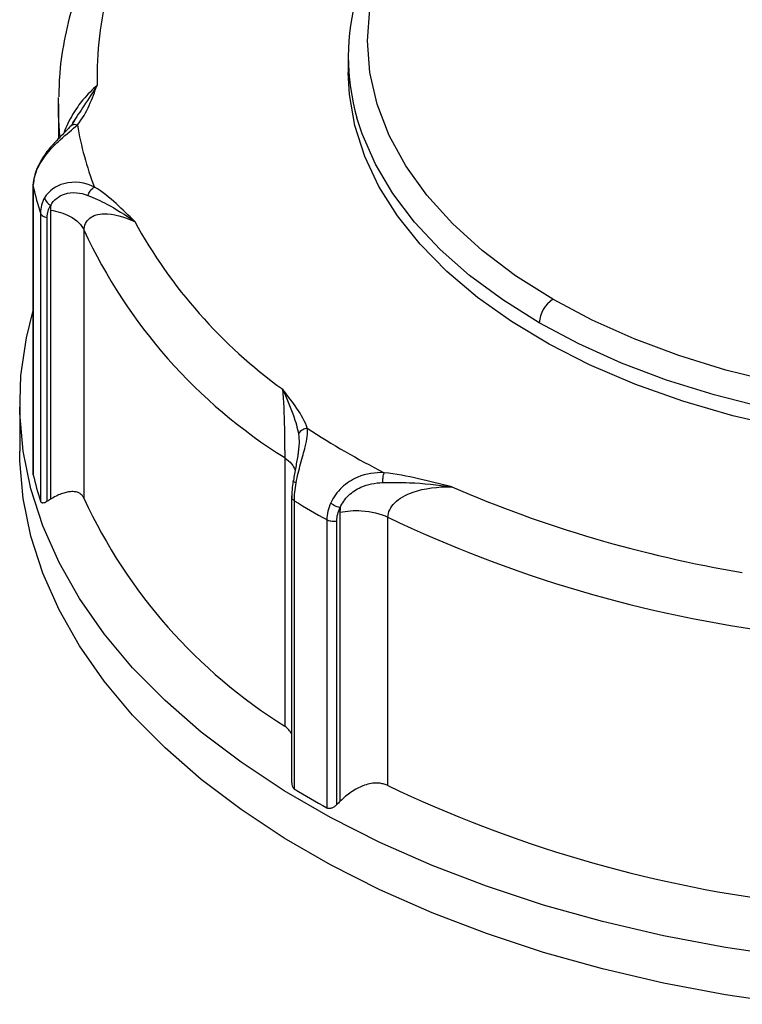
# Model space of a CAD drawing. Header units: inches. Extents: x 0 to 33, y 0 to 25.5.
# Tile 10 of 13: x 23.2 to 24.6, y 21 to 23. Entities that reach past the tile are written whole.
import ezdxf

# ---------------------------------------------------------------- set-up
doc = ezdxf.new("R2010")
doc.units = ezdxf.units.IN
doc.header["$LTSCALE"] = 3
doc.header["$MEASUREMENT"] = 0

msp = doc.modelspace()

# ---------------------------------------------------------------- linework, layer by layer
for p, q in [((23.8199, 22.9117), (23.8199, 22.8796)), ((23.2294, 22.8153), (23.2295, 22.8285)), ((23.2294, 22.8153), (23.2294, 22.7441)), ((23.2623, 22.7814), (23.2553, 22.771)), ((23.178, 22.6479), (23.178, 22.0612)), ((23.1782, 22.0597), (23.1782, 22.6464)), ((23.2133, 22.5991), (23.2133, 22.0102)), ((23.1928, 22.593), (23.1928, 22.0063)), ((23.2067, 22.0063), (23.2067, 22.5841)), ((23.2819, 22.0112), (23.2819, 22.5577)), ((23.1506, 22.2045), (23.1506, 22.108)), ((23.6904, 22.0949), (23.6904, 21.5484)), ((23.7046, 22.0148), (23.7046, 21.4326)), ((23.7101, 21.4203), (23.7101, 22.007)), ((23.803, 21.9837), (23.803, 21.3948)), ((23.7763, 21.9687), (23.7763, 21.382)), ((23.7966, 21.3885), (23.7966, 21.9663)), ((23.9007, 21.427), (23.9007, 21.9735))]:
    msp.add_line(p, q)
at = {"flags": 128}
for points in [[(24.2369, 22.4175), (24.1609, 22.4654), (24.0925, 22.5169), (24.032, 22.5717), (23.9801, 22.6293), (23.937, 22.6893), (23.9032, 22.7512), (23.8789, 22.8146), (23.8642, 22.879), (23.8593, 22.9439), (23.8642, 23.0087), (23.8789, 23.0731), (23.9032, 23.1365), (23.937, 23.1985), (23.9801, 23.2584), (24.032, 23.316), (24.0925, 23.3708), (24.1609, 23.4223), (24.2369, 23.4702)], [(24.3116, 22.2839), (24.2289, 22.326), (24.1525, 22.3719), (24.083, 22.4214), (24.0208, 22.474), (23.9665, 22.5294), (23.9202, 22.5872), (23.8824, 22.647), (23.8534, 22.7085), (23.8333, 22.7711), (23.8222, 22.8344), (23.8199, 22.8796)], [(23.2327, 22.7498), (23.2297, 22.7927), (23.2294, 22.8153)], [(24.2091, 22.3693), (24.1347, 22.416), (24.0672, 22.466), (24.0072, 22.5191), (23.9549, 22.5748), (23.9108, 22.6329), (23.8751, 22.6929), (23.8482, 22.7543), (23.8376, 22.7869)], [(24.6888, 22.2485), (24.5892, 22.2732), (24.4935, 22.3028), (24.4025, 22.3368), (24.3168, 22.3752), (24.2369, 22.4175)], [(24.718, 21.0782), (24.5886, 21.0973), (24.4618, 21.1213), (24.338, 21.1502), (24.2178, 21.1839), (24.1018, 21.222), (23.9905, 21.2646), (23.8843, 21.3113), (23.7838, 21.3621), (23.6894, 21.4166), (23.6015, 21.4746), (23.5205, 21.5359), (23.4468, 21.6002), (23.3807, 21.6671), (23.3224, 21.7365), (23.2724, 21.808), (23.2307, 21.8812), (23.1976, 21.9559), (23.1732, 22.0317), (23.1576, 22.1082), (23.1509, 22.1852), (23.1531, 22.2623), (23.1643, 22.3391), (23.178, 22.3947)], [(26.0882, 22.3693), (26.0074, 22.3264), (25.9207, 22.2875), (25.8288, 22.2528), (25.7322, 22.2226), (25.6316, 22.1971), (25.5278, 22.1766), (25.4213, 22.161), (25.313, 22.1506), (25.2036, 22.1453), (25.0937, 22.1453), (24.9843, 22.1506), (24.876, 22.161), (24.7695, 22.1766), (24.6656, 22.1971), (24.5651, 22.2226), (24.4685, 22.2528), (24.3765, 22.2875), (24.2899, 22.3264), (24.2091, 22.3693)], [(26.0882, 22.3372), (26.0037, 22.2925), (25.9129, 22.2521), (25.8164, 22.2164), (25.7149, 22.1857), (25.6092, 22.1601), (25.5001, 22.1398), (25.3883, 22.1251), (25.2748, 22.116), (25.1603, 22.1125), (25.0458, 22.1148), (24.932, 22.1228), (24.8198, 22.1364), (24.7101, 22.1555), (24.6036, 22.18), (24.5012, 22.2097), (24.4036, 22.2444), (24.3116, 22.2839)], [(24.718, 20.9817), (24.5886, 21.0008), (24.4618, 21.0249), (24.338, 21.0538), (24.2178, 21.0874), (24.1018, 21.1256), (23.9905, 21.1681), (23.8843, 21.2149), (23.7838, 21.2656), (23.6894, 21.3201), (23.6015, 21.3782), (23.5205, 21.4395), (23.4468, 21.5037), (23.3807, 21.5707), (23.3224, 21.6401), (23.2724, 21.7115), (23.2307, 21.7848), (23.1976, 21.8594), (23.1732, 21.9352), (23.1576, 22.0118), (23.1509, 22.0888), (23.1506, 22.108)]]:
    msp.add_lwpolyline(points, dxfattribs=at)
for centre, radius, start, end in [((23.9778, 22.8737), 0.6694, 147.6046, 181.7111), ((24.2711, 22.9117), 0.4511, 163.8474, 196.0691), ((23.9359, 22.8877), 0.6777, 189.7993, 200.885), ((23.8716, 22.808), 0.712, 193.1139, 197.5704), ((24.2609, 23.0101), 1.0784, 204.8005, 238.064), ((24.2904, 23.0713), 1.0322, 208.6832, 234.1814), ((24.2695, 22.3666), 0.0605, 122.6055, 177.3945), ((24.7039, 23.6499), 1.781, 237.0932, 242.9121), ((23.8716, 22.2213), 0.712, 193.1139, 197.5704), ((25.0379, 24.3662), 2.539, 246.633, 260.5853), ((24.2609, 22.4636), 1.0784, 204.8005, 238.064), ((24.6801, 23.6108), 1.8744, 238.834, 241.1714), ((25.0362, 24.3531), 2.6366, 244.4904, 262.7279), ((24.6801, 23.0241), 1.8744, 238.834, 241.1714), ((25.0362, 23.8066), 2.6366, 244.4904, 262.7279)]:
    msp.add_arc(centre, radius, start, end)
for points, knots in [([(23.3805, 23.2622), (23.374, 23.253), (23.3515, 23.2208), (23.3183, 23.1642), (23.2841, 23.0918), (23.2579, 23.0182), (23.2402, 22.9439), (23.2309, 22.8809), (23.2306, 22.8428), (23.2305, 22.8296)], [0, 0, 0, 0, 0.068033, 0.238805, 0.408774, 0.577599, 0.745278, 0.911961, 1, 1, 1, 1]), ([(23.3086, 22.8537), (23.2988, 22.8444), (23.2816, 22.828), (23.2612, 22.7994), (23.2488, 22.7762), (23.2427, 22.763), (23.2409, 22.7564), (23.2408, 22.7558)], [0, 0, 0, 0, 0.389471, 0.686188, 0.845312, 0.986413, 1, 1, 1, 1]), ([(23.3086, 22.8537), (23.2999, 22.8399), (23.2846, 22.8156), (23.2662, 22.7885), (23.2583, 22.7769)], [0, 0, 0, 0, 0.572347, 1, 1, 1, 1]), ([(23.268, 22.7723), (23.2788, 22.785), (23.286, 22.7987), (23.2983, 22.8261), (23.3033, 22.8399), (23.3086, 22.8537)], [0, 0, 0, 0, 0.5, 0.5, 1, 1, 1, 1]), ([(23.1858, 22.681), (23.1908, 22.6926), (23.2055, 22.7155), (23.2381, 22.7478), (23.2587, 22.7637), (23.268, 22.7723)], [-0.2906995, -0.2906995, -0.2906995, -0.2906995, -0.2076425, -0.1245855, 0, 0, 0, 0]), ([(23.2553, 22.771), (23.2504, 22.7658), (23.2403, 22.7551), (23.2208, 22.7358), (23.2001, 22.712), (23.1907, 22.6935), (23.1859, 22.6841)], [0, 0, 0, 0, 0.2330336, 0.4760771, 0.7320686, 1, 1, 1, 1]), ([(23.2551, 22.7707), (23.2549, 22.7706), (23.2533, 22.7698), (23.2525, 22.7684), (23.2518, 22.7672)], [0, 0, 0, 0, 0.1371664, 1, 1, 1, 1]), ([(23.268, 22.7723), (23.2663, 22.7727), (23.2629, 22.7734), (23.2583, 22.7728), (23.2561, 22.7714), (23.2551, 22.7707)], [0, 0, 0, 0, 0.352175, 0.704006, 1, 1, 1, 1]), ([(23.1859, 22.6841), (23.1838, 22.6784), (23.1796, 22.6669), (23.1788, 22.6558), (23.1784, 22.6503)], [0, 0, 0, 0, 0.497201, 1, 1, 1, 1]), ([(23.1858, 22.681), (23.1855, 22.6818), (23.1851, 22.683), (23.1858, 22.6837), (23.1861, 22.684)], [0, 0, 0, 0, 0.626817, 1, 1, 1, 1]), ([(23.3027, 22.6461), (23.2847, 22.6548), (23.2441, 22.662), (23.2099, 22.6381), (23.2014, 22.6241)], [0, 0, 0, 0, 0.1659886, 0.2904801, 0.2904801, 0.2904801, 0.2904801]), ([(23.1782, 22.6464), (23.178, 22.6475), (23.1777, 22.6488), (23.1784, 22.65), (23.1785, 22.6502)], [0, 0, 0, 0, 0.816925, 1, 1, 1, 1]), ([(23.2897, 22.629), (23.2906, 22.632), (23.294, 22.6391), (23.2995, 22.6443), (23.3027, 22.6461)], [0, 0, 0, 0, 0.428571, 1, 1, 1, 1]), ([(23.3849, 22.5759), (23.3724, 22.5881), (23.3603, 22.6004), (23.3339, 22.6242), (23.3197, 22.6359), (23.3027, 22.6461)], [0, 0, 0, 0, 0.5, 0.5, 1, 1, 1, 1]), ([(23.2014, 22.6241), (23.2019, 22.621), (23.205, 22.6151), (23.211, 22.6103), (23.2138, 22.6086)], [0, 0, 0, 0, 0.571429, 1, 1, 1, 1]), ([(23.2138, 22.6086), (23.2197, 22.6197), (23.2441, 22.6388), (23.2749, 22.6348), (23.2897, 22.629)], [0, 0, 0, 0, 0.1244915, 0.2904801, 0.2904801, 0.2904801, 0.2904801]), ([(23.2897, 22.629), (23.2963, 22.6264), (23.3091, 22.6209), (23.3406, 22.6052), (23.3656, 22.5894), (23.3846, 22.5761), (23.3847, 22.576), (23.3849, 22.5759)], [-0.0017263, -0.0017263, -0.0017263, -0.0017263, 0.0725612, 0.1468487, 0.3697113, 0.3697113, 0.3714376, 0.3714376, 0.3714376, 0.3714376]), ([(23.2133, 22.5991), (23.2276, 22.5967), (23.2588, 22.5868), (23.2773, 22.5688), (23.2819, 22.5577)], [0, 0, 0, 0, 0.428571, 1, 1, 1, 1]), ([(23.1928, 22.593), (23.1934, 22.5912), (23.1964, 22.5873), (23.2027, 22.5848), (23.2067, 22.5841)], [0, 0, 0, 0, 0.428571, 1, 1, 1, 1]), ([(23.2819, 22.5577), (23.2819, 22.5681), (23.2901, 22.5854), (23.3264, 22.5957), (23.3627, 22.5861), (23.3849, 22.5759)], [-0.7635183, -0.7635183, -0.7635183, -0.7635183, -0.5453702, -0.3272221, 0, 0, 0, 0]), ([(23.7364, 22.1547), (23.7322, 22.1686), (23.7241, 22.1821), (23.7062, 22.2085), (23.6961, 22.2214), (23.6863, 22.2343)], [0, 0, 0, 0, 0.5, 0.5, 1, 1, 1, 1]), ([(23.6863, 22.2343), (23.6881, 22.2125), (23.6898, 22.1694), (23.6904, 22.1179), (23.6904, 22.1001), (23.6904, 22.0949)], [0, 0, 0, 0, 0.4363025, 0.6544538, 0.7635295, 0.7635295, 0.7635295, 0.7635295]), ([(23.6863, 22.2343), (23.6864, 22.2342), (23.6865, 22.2341), (23.6939, 22.2174), (23.7042, 22.1933), (23.7145, 22.1616), (23.7175, 22.1492), (23.7185, 22.1431)], [-0.3731658, -0.3731658, -0.3731658, -0.3731658, -0.3714421, -0.3714421, -0.1485768, -0.0742884, 0, 0, 0, 0]), ([(23.7137, 22.0437), (23.7161, 22.0567), (23.7228, 22.0836), (23.7347, 22.1242), (23.7376, 22.1446), (23.7364, 22.1547)], [-0.2906995, -0.2906995, -0.2906995, -0.2906995, -0.2076425, -0.1245855, 0, 0, 0, 0]), ([(23.7185, 22.1431), (23.7193, 22.137), (23.7205, 22.1271), (23.7189, 22.1146), (23.7183, 22.1097)], [0, 0, 0, 0, 0.612126, 1, 1, 1, 1]), ([(23.7364, 22.1547), (23.7331, 22.1544), (23.7256, 22.152), (23.7202, 22.1466), (23.7185, 22.1431)], [0, 0, 0, 0, 0.428571, 1, 1, 1, 1]), ([(23.7183, 22.1097), (23.718, 22.107), (23.7171, 22.0968), (23.7126, 22.0755), (23.7097, 22.0574), (23.7083, 22.0483)], [0, 0, 0, 0, 0.152879, 0.572769, 1, 1, 1, 1]), ([(23.6904, 22.0949), (23.6957, 22.0908), (23.7057, 22.0831), (23.7098, 22.0738), (23.7118, 22.0693)], [0, 0, 0, 0, 0.523332, 1, 1, 1, 1]), ([(23.893, 22.0643), (23.8754, 22.065), (23.8442, 22.0609), (23.8052, 22.0359), (23.7895, 22.0143), (23.7843, 22.0029)], [0, 0, 0, 0, 0.1244915, 0.2074858, 0.2904801, 0.2904801, 0.2904801, 0.2904801]), ([(23.8898, 22.0442), (23.8901, 22.0474), (23.8909, 22.0553), (23.8922, 22.0618), (23.893, 22.0643)], [0, 0, 0, 0, 0.428571, 1, 1, 1, 1]), ([(24.0309, 22.0354), (24.0084, 22.041), (23.9861, 22.0469), (23.9405, 22.0572), (23.9171, 22.0619), (23.893, 22.0643)], [0, 0, 0, 0, 0.5, 0.5, 1, 1, 1, 1]), ([(23.7075, 22.0469), (23.7067, 22.0411), (23.7051, 22.0293), (23.7048, 22.0189), (23.7047, 22.0137)], [0, 0, 0, 0, 0.498745, 1, 1, 1, 1]), ([(23.7077, 22.0469), (23.7075, 22.0471), (23.7071, 22.0477), (23.7078, 22.0481), (23.7083, 22.0483)], [0, 0, 0, 0, 0.3260613, 1, 1, 1, 1]), ([(23.7137, 22.0437), (23.7125, 22.0441), (23.7099, 22.045), (23.7079, 22.0461), (23.7077, 22.0467), (23.7077, 22.0469)], [0, 0, 0, 0, 0.397624, 0.79488, 1, 1, 1, 1]), ([(23.8035, 21.9934), (23.8073, 22.0022), (23.8191, 22.019), (23.8494, 22.0391), (23.8749, 22.0437), (23.8898, 22.0442)], [0, 0, 0, 0, 0.0829943, 0.1659886, 0.2904801, 0.2904801, 0.2904801, 0.2904801]), ([(23.8898, 22.0442), (23.8988, 22.0445), (23.9168, 22.0448), (23.9633, 22.0437), (24.0016, 22.0398), (24.0305, 22.0355), (24.0307, 22.0354), (24.0309, 22.0354)], [-0.0017264, -0.0017264, -0.0017264, -0.0017264, 0.0725611, 0.1468486, 0.369711, 0.369711, 0.3714374, 0.3714374, 0.3714374, 0.3714374]), ([(23.9007, 21.9735), (23.9007, 21.9839), (23.9109, 22.0046), (23.9565, 22.0303), (24.0026, 22.0362), (24.0309, 22.0354)], [-0.7635199, -0.7635199, -0.7635199, -0.7635199, -0.5453713, -0.3272228, 0, 0, 0, 0]), ([(23.2819, 22.0112), (23.2815, 22.0121), (23.2808, 22.0138), (23.2793, 22.0162), (23.2776, 22.0183), (23.2757, 22.0201), (23.2736, 22.0217), (23.2698, 22.0239), (23.2635, 22.0258), (23.2546, 22.0259), (23.2451, 22.0243), (23.2352, 22.0212), (23.2245, 22.0166), (23.2171, 22.0124), (23.2133, 22.0102)], [0, 0, 0, 0, 0.040416, 0.080849, 0.121517, 0.162634, 0.204409, 0.247038, 0.36973, 0.500321, 0.618073, 0.739495, 0.8663, 1, 1, 1, 1]), ([(23.7101, 22.007), (23.7075, 22.0085), (23.7058, 22.0104), (23.7043, 22.0145), (23.7046, 22.0167), (23.7058, 22.0187)], [0, 0, 0, 0, 0.5, 0.5, 1, 1, 1, 1]), ([(23.1928, 22.0063), (23.193, 22.0059), (23.1933, 22.0052), (23.194, 22.0043), (23.195, 22.0036), (23.1962, 22.0032), (23.1983, 22.003), (23.2018, 22.0037), (23.205, 22.0054), (23.2067, 22.0063)], [0, 0, 0, 0, 0.086077, 0.174034, 0.26482, 0.359303, 0.458253, 0.704582, 1, 1, 1, 1]), ([(23.7843, 22.0029), (23.7871, 22.0005), (23.7937, 21.9964), (23.8007, 21.994), (23.8035, 21.9934)], [0, 0, 0, 0, 0.571429, 1, 1, 1, 1]), ([(23.803, 21.9837), (23.817, 21.9866), (23.8523, 21.9892), (23.8857, 21.9809), (23.9007, 21.9735)], [0, 0, 0, 0, 0.428571, 1, 1, 1, 1]), ([(23.7763, 21.9687), (23.7785, 21.9675), (23.785, 21.9653), (23.7927, 21.9655), (23.7966, 21.9663)], [0, 0, 0, 0, 0.428571, 1, 1, 1, 1]), ([(23.7046, 21.5324), (23.7029, 21.5353), (23.6991, 21.5417), (23.6935, 21.546), (23.6904, 21.5484)], [0, 0, 0, 0, 0.462095, 1, 1, 1, 1]), ([(23.7047, 21.4326), (23.7047, 21.4314), (23.7047, 21.4282), (23.7061, 21.4245), (23.7081, 21.4217), (23.7094, 21.4207), (23.7101, 21.4203)], [0, 0, 0, 0, 0.234343, 0.632739, 0.819529, 1, 1, 1, 1]), ([(23.9007, 21.427), (23.8995, 21.4276), (23.897, 21.4287), (23.8931, 21.43), (23.8891, 21.4311), (23.885, 21.4318), (23.8807, 21.4322), (23.8735, 21.4323), (23.8631, 21.4311), (23.8503, 21.4271), (23.8378, 21.4214), (23.826, 21.4142), (23.8142, 21.4053), (23.8068, 21.3984), (23.803, 21.3948)], [0, 0, 0, 0, 0.040416, 0.080849, 0.121517, 0.162634, 0.204409, 0.247038, 0.36973, 0.500321, 0.618073, 0.739495, 0.8663, 1, 1, 1, 1]), ([(23.7763, 21.382), (23.7768, 21.3818), (23.7779, 21.3813), (23.7797, 21.3809), (23.7816, 21.3808), (23.7837, 21.381), (23.7869, 21.3818), (23.7915, 21.3839), (23.7948, 21.3869), (23.7966, 21.3885)], [0, 0, 0, 0, 0.086077, 0.174034, 0.26482, 0.359303, 0.458253, 0.704582, 1, 1, 1, 1])]:
    msp.add_open_spline(points, degree=3, knots=knots)
for points in [[(23.1782, 22.6464), (23.1782, 22.6575), (23.1809, 22.6694), (23.1858, 22.681)], [(23.2014, 22.6241), (23.1958, 22.6148), (23.1928, 22.6041), (23.1928, 22.593)], [(23.2067, 22.5841), (23.2067, 22.593), (23.2092, 22.6014), (23.2138, 22.6086)], [(23.2138, 22.6086), (23.2135, 22.6055), (23.2133, 22.6023), (23.2133, 22.5991)], [(23.7101, 22.007), (23.7101, 22.018), (23.7114, 22.0307), (23.7137, 22.0437)], [(23.2133, 22.0102), (23.2111, 22.0089), (23.2089, 22.0076), (23.2067, 22.0063)], [(23.7843, 22.0029), (23.7791, 21.9916), (23.7763, 21.9798), (23.7763, 21.9687)], [(23.7966, 21.9663), (23.7966, 21.9751), (23.799, 21.9845), (23.8035, 21.9934)], [(23.8035, 21.9934), (23.8032, 21.9901), (23.803, 21.9869), (23.803, 21.9837)], [(23.803, 21.3948), (23.8009, 21.3927), (23.7988, 21.3906), (23.7966, 21.3885)]]:
    msp.add_open_spline(points, degree=3)

doc.saveas('drawing.dxf')
